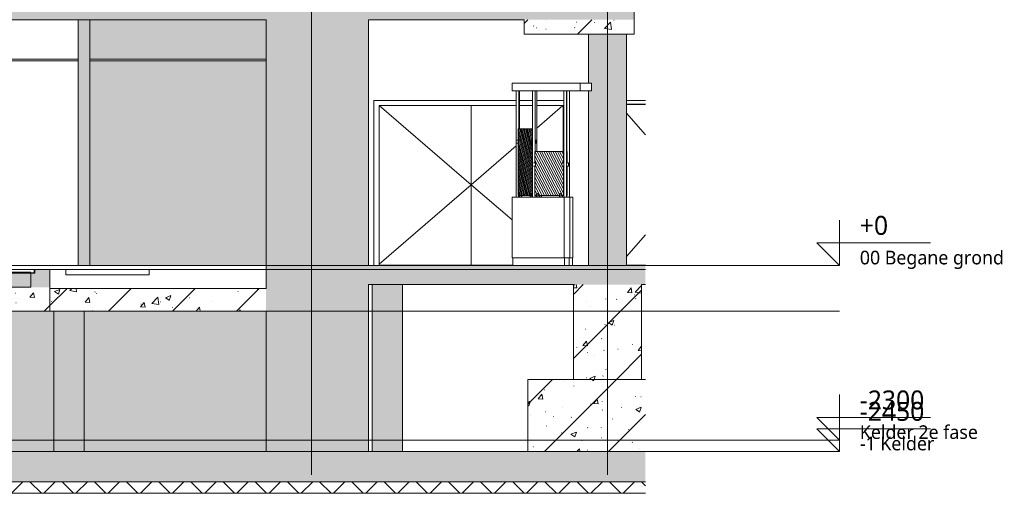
# Model space of a CAD drawing. Header units: millimetres. Extents: x -70313 to 24281, y -6031 to 15879.
# Tile 8 of 9: x 11303 to 24281, y -3000 to 3240. Entities that reach past the tile are written whole.
import ezdxf

# ---------------------------------------------------------------- set-up
doc = ezdxf.new("R2010")
doc.units = ezdxf.units.MM
for name, color, linetype, lineweight in [('A--L$01A__Algemeen', 2, 'Continuous', 18), ('A--L90__Terrein', 7, 'Continuous', 9), ('A--T$01A__Algemeen', 1, 'Continuous', 9), ('AA$1A---_ARCEER', 1, 'Continuous', 18), ('AL$7A---_STRAMIEN', 8, 'Continuous', 9), ('AL22----_BINNENWAND', 7, 'Continuous', 9), ('AL23----_VLOEREN', 2, 'Continuous', 9), ('AL28----_KOLOMKOP_BETONBAND', 2, 'Continuous', 9), ('AL28----_KONSTRUKTIES', 4, 'Continuous', 9), ('AL32----_BINNENKOZIJN', 14, 'Continuous', 9), ('AL35----_PLAFONDS', 16, 'Continuous', 9), ('AL72----_INRGEBRUIKSR', 6, 'Continuous', 9)]:
    doc.layers.add(name, color=color, linetype=linetype, lineweight=lineweight)
doc.styles.add('Trebuchet MS', font='trebuc.ttf', dxfattribs={"height": 250})
doc.styles.add('Trebuchet MS_1', font='trebuc.ttf', dxfattribs={"height": 180})
pattern_1 = [(50, (-33579.6, 6529.6), (728.737, -63.756), [76.2, -838.2]), (355, (-33579.6, 6529.6), (-140.97, 764.228), [60.96, -670.56]), (100.451, (-33518.85, 6524.3), (587.77, 700.467), [64.76, -712.36]), (46.184, (-33579.6, 6732.8), (1084.316, -168.17), [114.3, -1257.3]), (96.636, (-33489.2, 6718.8), (949.61, 989.71), [97.14, -1068.54]), (351.184, (-33579.6, 6732.8), (949.62, 989.7), [91.44, -1005.84]), (21, (-33478, 6682), (606.458, -409.06), [76.2, -838.2]), (326, (-33478, 6682), (247.21, 736.753), [60.96, -670.56]), (71.451, (-33427.44, 6647.9), (853.67, 327.685), [64.76, -712.36]), (37.5, (-33579.58, 6529.6), (12.3547, 338.22), [3.353, -659.079, 3.353, -677.367, -673.1]), (37.5, (-33579.58, 6529.6), (12.3547, 338.22), [-1343.152, 3.353, -669.747]), (7.5, (-33579.6, 6529.6), (267.279, 400.722), [3.353, -384.759, 3.353, -643.839, -256.54]), (7.5, (-33579.6, 6529.6), (267.279, 400.722), [-1035.304, 3.353, -253.187]), (327.5, (-33806.15, 6529.6), (542.3633, -22.9153), [3.353, -250.647, 3.353, -789.127, -1051.56]), (327.5, (-33806.15, 6529.6), (542.3633, -22.9153), [-1046.48, 3.353, -1048.207]), (317.5, (-33907.75, 6529.6), (592.517, 101.707), [3.353, -326.847, 3.353, -522.935, -746.76]), (317.5, (-33907.75, 6529.6), (592.517, 101.707), [-856.488, 3.353, -743.407]), (45, (-33579.6, 6529.6), (422.072, -422.072), [])]

# ---------------------------------------------------------------- blocks, each defined once
blk = doc.blocks.new('22_LUMC_bunker_type 7 - 22_bunker_type 7-1937058-NuGe 32')
at = {"layer": 'AA$1A---_ARCEER'}
h = blk.add_hatch(color=256, dxfattribs=at)
h.paths.add_polyline_path([(-36880, -2450), (-35680, -2450), (-35680, -250), (-36880, -250)], flags=0)
h.paths.add_polyline_path([(-39880, -2450), (-39280, -2450), (-39280, -250), (-39880, -250)], flags=0)
h.paths.add_polyline_path([(-27130, -2450), (-27130, -250), (-28480, -250), (-28480, -2450), (-27630, -2450)], flags=0)
at = {"layer": 'AL22----_BINNENWAND'}
for points in [[(-40079, -2450), (-39880, -2450), (-39880, -250), (-40079, -250)], [(-33854, -2450), (-33680, -2450), (-33680, -600), (-35680, -600), (-35680, -2450), (-34380, -2450)]]:
    blk.add_hatch(color=256, dxfattribs=at).paths.add_polyline_path(points, flags=0)
h = blk.add_hatch(color=256, dxfattribs=at)
h.paths.add_polyline_path([(-29704, -2450), (-28480, -2450), (-28480, -600), (-30880, -600), (-30880, -2450)], flags=0)
h.paths.add_polyline_path([(-33230, -2450), (-31280, -2450), (-31280, -600), (-33280, -600), (-33280, -2450)], flags=0)
for p, q in [((-39880, -250), (-39880, -2450)), ((-39280, -2450), (-39280, -250)), ((-36880, -250), (-36880, -2450)), ((-28480, -250), (-28480, -300)), ((-27130, -2450), (-27130, -250)), ((-35680, -2450), (-35680, -600)), ((-28480, -600), (-28480, -2450))]:
    blk.add_line(p, q, dxfattribs=at)
blk = doc.blocks.new('22_LUMC_bunker_type_13 - 22_bunker_type_13-1955902-NuGe 32')
at = {"layer": 'AA$1A---_ARCEER'}
h = blk.add_hatch(color=256, dxfattribs=at)
h.paths.add_polyline_path([(-35929, 0), (-35680, 0), (-35680, 3240), (-36880, 3240), (-36880, 0)], flags=0)
h.paths.add_polyline_path([(-39280, 0), (-39280, 3240), (-39880, 3240), (-39880, 0)], flags=0)
h.paths.add_polyline_path([(-27130, 0), (-27130, 3240), (-28480, 3240), (-28480, 0), (-27630, 0)], flags=0)
at = {"layer": 'AL22----_BINNENWAND'}
h = blk.add_hatch(color=256, dxfattribs=at)
h.paths.add_polyline_path([(-29704, 0), (-28480, 0), (-28480, 2700), (-30805, 2700), (-30805, 0)], flags=0)
h.paths.add_polyline_path([(-30805, 2720), (-28480, 2720), (-28480, 3240), (-30805, 3240)], flags=0)
for p, q in [((-39880, 3240), (-39880, 0)), ((-39280, 0), (-39280, 3240)), ((-36880, 3240), (-36880, 0)), ((-35680, 0), (-35680, 3240)), ((-28480, 3240), (-28480, 0)), ((-27130, 0), (-27130, 3240))]:
    blk.add_line(p, q, dxfattribs=at)
blk = doc.blocks.new('28_LUMC_MOD_Poer beton rechthoek - poer 2100 x 2800-314217-NuGe 32')
at = {"layer": 'AL28----_KONSTRUKTIES'}
h = blk.add_hatch(dxfattribs=at)
h.set_pattern_fill('FP_4', color=256, style=0, pattern_type=2)
h.set_pattern_definition(pattern_1)
h.paths.add_polyline_path([(-25030, -2450), (-23480, -2450), (-23480, -1500), (-25030, -1500), (-25030, -1881)], flags=0)
for p, q in [((-23480, -1500), (-25030, -1500)), ((-25030, -1500), (-25030, -2450)), ((-25030, -2450), (-23480, -2450))]:
    blk.add_line(p, q, dxfattribs=at)
blk = doc.blocks.new('28_ABT-C_staal_HFLeq_ligger - HFLeq50x50x6-7718627-NuGe 32')
at = {"layer": 'AL28----_KONSTRUKTIES'}
blk.add_line((-31580.260618, -85.55), (-33110.260618, -85.55), dxfattribs=at)
blk = doc.blocks.new('7673 - LUMC_constructie_2018 aangepast_new_rvt-3-NuGe 32')
at = {"layer": 'A--L$01A__Algemeen'}
h = blk.add_hatch(dxfattribs=at)
h.set_pattern_fill('FP_4', color=256, style=0, pattern_type=2)
h.set_pattern_definition(pattern_1)
h.paths.add_polyline_path([(-40079, 3240), (-23630, 3240), (-23630, 3500), (-40079, 3500), (-40079, 3377)], flags=0)
h = blk.add_hatch(dxfattribs=at)
h.set_pattern_fill('FP_4', color=256, style=0, pattern_type=2)
h.set_pattern_definition(pattern_1)
h.paths.add_polyline_path([(-24517, 3050), (-23630, 3050), (-23630, 3240), (-25080, 3240), (-25080, 3050)], flags=0)
h = blk.add_hatch(dxfattribs=at)
h.set_pattern_fill('FP_4', color=256, style=0, pattern_type=2)
h.set_pattern_definition(pattern_1)
h.paths.add_polyline_path([(-27630, -50), (-23480, -50), (-23480, 0), (-28480, 0), (-28480, -50)], flags=0)
h.paths.add_polyline_path([(-35929, -50), (-35680, -50), (-35680, 0), (-40079, 0), (-40079, -50)], flags=0)
h = blk.add_hatch(dxfattribs=at)
h.set_pattern_fill('FP_4', color=256, style=0, pattern_type=2)
h.set_pattern_definition(pattern_1)
h.paths.add_polyline_path([(-24517, -250), (-23480, -250), (-23480, -50), (-28480, -50), (-28480, -250), (-25036, -250)], flags=0)
h.paths.add_polyline_path([(-35680, -250), (-35680, -50), (-40079, -50), (-40079, -250), (-35929, -250)], flags=0)
h = blk.add_hatch(dxfattribs=at)
h.set_pattern_fill('FP_4', color=256, style=0, pattern_type=2)
h.set_pattern_definition(pattern_1)
h.paths.add_polyline_path([(-29704, -600), (-28480, -600), (-28480, -300), (-31330, -300), (-31330, -600)], flags=0)
h.paths.add_polyline_path([(-33854, -600), (-33230, -600), (-33230, -300), (-34380, -300), (-34380, -50), (-35680, -50), (-35680, -600)], flags=0)
h = blk.add_hatch(dxfattribs=at)
h.set_pattern_fill('FP_4', color=256, style=0, pattern_type=2)
h.set_pattern_definition(pattern_1)
h.paths.add_polyline_path([(-31330, -600), (-31330, -285), (-33230, -285), (-33230, -600), (-31779, -600)], flags=0)
h = blk.add_hatch(dxfattribs=at)
h.set_pattern_fill('FP_4', color=256, style=0, pattern_type=2)
h.set_pattern_definition(pattern_1)
h.paths.add_polyline_path([(-23480, -2850), (-23480, -2450), (-40079, -2450), (-40079, -2850), (-25555, -2850)], flags=0)
at = {"layer": 'AA$1A---_ARCEER'}
for points in [[(-31580, -285), (-31330, -285), (-31330, -100), (-31580, -100)], [(-31530, -100), (-31330, -100), (-31330, -50), (-31530, -50)]]:
    blk.add_hatch(color=256, dxfattribs=at).paths.add_polyline_path(points, flags=0)
at = {"layer": 'AL22----_BINNENWAND'}
blk.add_hatch(color=256, dxfattribs=at).paths.add_polyline_path([(-31779, -285), (-31580, -285), (-31580, -100), (-33110, -100), (-33110, -285)], flags=0)
at = {"layer": 'AL28----_KONSTRUKTIES'}
for points in [[(-23730, 0), (-23730, 3050), (-24230, 3050), (-24230, 2402), (-24193, 2402), (-24193, 2302), (-24230, 2302), (-24230, 0)], [(-26680, -2450), (-26680, -250), (-27080, -250), (-27080, -2450)], [(-31280, -2450), (-30880, -2450), (-30880, -600), (-31280, -600)]]:
    blk.add_hatch(color=256, dxfattribs=at).paths.add_polyline_path(points, flags=0)
h = blk.add_hatch(dxfattribs=at)
h.set_pattern_fill('FP_4', color=256, style=0, pattern_type=2)
h.set_pattern_definition(pattern_1)
h.paths.add_polyline_path([(-24430, -1500), (-23530, -1500), (-23530, -250), (-24430, -250)], flags=0)
at = {"layer": 'A--L$01A__Algemeen'}
for p, q in [((-42638, 0), (-20921, 0)), ((-42638, -600), (-20921, -600)), ((-42638, -2300), (-20921, -2300)), ((-42638, -2450), (-20921, -2450))]:
    blk.add_line(p, q, dxfattribs=at)
at = {"layer": 'AL$7A---_STRAMIEN'}
for p, q in [((-27880, -1755), (-27880, 13119)), ((-23980, -1755), (-23980, 13119)), ((-27880, -2755), (-27880, -1755)), ((-23980, -2755), (-23980, -1755))]:
    blk.add_line(p, q, dxfattribs=at)
at = {"layer": 'AL22----_BINNENWAND'}
for p, q in [((-31580, -100), (-33110, -100)), ((-31530, -100), (-31580, -100)), ((-31580, -100), (-31580, -285)), ((-31330, -50), (-31530, -50)), ((-31530, -50), (-31530, -100)), ((-31330, -100), (-31330, -50)), ((-31330, -285), (-31330, -100))]:
    blk.add_line(p, q, dxfattribs=at)
at = {"layer": 'AL23----_VLOEREN'}
for p, q in [((-23630, 3240), (-23630, 3500)), ((-35680, 3240), (-28480, 3240)), ((-27130, 3240), (-25080, 3240)), ((-31330, -50), (-31120, -50)), ((-31120, -50), (-30020, -50)), ((-31120, -120), (-31120, -50)), ((-30020, -120), (-31120, -120)), ((-30020, -50), (-28480, -50)), ((-30020, -50), (-30020, -120)), ((-28480, 0), (-28480, -50)), ((-28480, -50), (-28480, -250)), ((-23480, -50), (-28480, -50)), ((-23480, 0), (-27130, 0)), ((-27130, -250), (-24430, -250)), ((-23530, -250), (-23480, -250)), ((-31580, -285), (-33110, -285)), ((-31330, -600), (-31330, -285)), ((-28480, -300), (-31330, -300)), ((-31330, -300), (-31330, -600)), ((-33230, -600), (-31330, -600)), ((-31330, -600), (-28480, -600)), ((-28480, -2450), (-35680, -2450)), ((-23480, -2450), (-27130, -2450)), ((-40079, -2850), (-23480, -2850))]:
    blk.add_line(p, q, dxfattribs=at)
at = {"layer": 'AL28----_KOLOMKOP_BETONBAND'}
for p, q in [((-25080, 3240), (-25080, 3050)), ((-23630, 3050), (-23630, 3240)), ((-25080, 3050), (-23630, 3050))]:
    blk.add_line(p, q, dxfattribs=at)
at = {"layer": 'AL28----_KONSTRUKTIES'}
for p, q in [((-24230, 2402), (-24230, 3050)), ((-23730, 3050), (-23730, 0)), ((-24230, 0), (-24230, 2302)), ((-31536, -50), (-33154, -50)), ((-31580, -94), (-33110, -94)), ((-31580, -100), (-33110, -100)), ((-31536, -94), (-31580, -94)), ((-31580, -94), (-31580, -100)), ((-31530, -50), (-31536, -50)), ((-31536, -50), (-31536, -94)), ((-27080, -2450), (-27080, -250)), ((-26680, -250), (-26680, -2450)), ((-24430, -250), (-24430, -1500)), ((-23530, -1500), (-23530, -250)), ((-31280, -2450), (-31280, -600)), ((-30880, -600), (-30880, -2450)), ((-24430, -1500), (-23530, -1500))]:
    blk.add_line(p, q, dxfattribs=at)
for name in ['22_LUMC_bunker_type_13 - 22_bunker_type_13-1955902-NuGe 32', '28_ABT-C_staal_HFLeq_ligger - HFLeq50x50x6-7718627-NuGe 32', '22_LUMC_bunker_type 7 - 22_bunker_type 7-1937058-NuGe 32', '28_LUMC_MOD_Poer beton rechthoek - poer 2100 x 2800-314217-NuGe 32']:
    blk.add_blockref(name, (0, 0))
blk = doc.blocks.new('7673 - verdieping_02_2018_rvt-3-NuGe 32')
at = {"layer": 'A--L$01A__Algemeen'}
for p, q in [((-42638, 0), (-20921, 0)), ((-42638, -600), (-20921, -600)), ((-42638, -2300), (-20921, -2300)), ((-42638, -2450), (-20921, -2450))]:
    blk.add_line(p, q, dxfattribs=at)
blk = doc.blocks.new('7673 - verdieping_03_2018_rvt-3-NuGe 32')
at = {"layer": 'A--L$01A__Algemeen'}
for p, q in [((-42638, 0), (-20921, 0)), ((-42638, -600), (-20921, -600)), ((-42638, -2300), (-20921, -2300)), ((-42638, -2450), (-20921, -2450))]:
    blk.add_line(p, q, dxfattribs=at)
blk = doc.blocks.new('32_LUMC_MOD_standaard kozijn_houten draaideur_enkel - 900x2108mm_67_17_x170mm-10642033-NuGe 32')
at = {"layer": 'AL32----_BINNENKOZIJN'}
for p, q in [((-23480, 1724), (-23730, 2009)), ((-23730, 122), (-23480, 407))]:
    blk.add_line(p, q, dxfattribs=at)
blk = doc.blocks.new('30_LUMC_MOD_houten deurblad_update - wit _standaard_-9818366-NuGe 32')
at = {"layer": 'AL32----_BINNENKOZIJN'}
for p, q in [((-23480, 2123), (-23730, 2123)), ((-23730, 8), (-23480, 8))]:
    blk.add_line(p, q, dxfattribs=at)
blk = doc.blocks.new('30_LUMC_MOD_binnenkozijn_standaard - hout-9913264-NuGe 32')
at = {"layer": 'AL32----_BINNENKOZIJN'}
for p, q in [((-23480, 2175), (-23730, 2175)), ((-23730, 2125), (-23480, 2125))]:
    blk.add_line(p, q, dxfattribs=at)
blk = doc.blocks.new('32_LUMC_MOD_standaard kozijn_houten draaideur_dubbel - 2427x2108mm_67_17_x170mm-9989206-NuGe 32')
at = {"layer": 'AL72----_INRGEBRUIKSR'}
for p, q in [((-26989, 2108), (-25778, 1065)), ((-24910, 1813), (-24567, 2108)), ((-25778, 1065), (-25182, 1578)), ((-25778, 1065), (-26991, 21)), ((-25238, 601), (-25778, 1065))]:
    blk.add_line(p, q, dxfattribs=at)
blk = doc.blocks.new('30_LUMC_MOD_binnenkozijn_standaard - hout-9913470-NuGe 32')
at = {"layer": 'AL32----_BINNENKOZIJN'}
for p, q in [((-25182, 2175), (-27058, 2175)), ((-27058, 2175), (-27058, 0)), ((-26991, 0), (-26991, 2108)), ((-26991, 2108), (-25182, 2108)), ((-24971, 2175), (-25138, 2175)), ((-25138, 2108), (-24971, 2108)), ((-24554, 2175), (-24910, 2175)), ((-24910, 2108), (-24564, 2108)), ((-24564, 2108), (-24564, 1502)), ((-24514, 2175), (-24519, 2175)), ((-24564, 2), (-24564, 0)), ((-24497, 2), (-24497, 0))]:
    blk.add_line(p, q, dxfattribs=at)
blk = doc.blocks.new('30_LUMC_MOD_houten deurblad_update - wit _standaard_-9820073-NuGe 32')
at = {"layer": 'AL32----_BINNENKOZIJN'}
for p, q in [((-25778, 2108), (-25778, 8)), ((-25778, 8), (-26991, 8))]:
    blk.add_line(p, q, dxfattribs=at)
blk = doc.blocks.new('30_LUMC_MOD_houten deurblad_update - wit _standaard_-9820074-NuGe 32')
at = {"layer": 'AL32----_BINNENKOZIJN'}
for p, q in [((-25778, 8), (-25778, 2108)), ((-25228, 8), (-25778, 8))]:
    blk.add_line(p, q, dxfattribs=at)
blk = doc.blocks.new('79_LUMC_MOD_Wachkamer_wand_K-00-058_en_K-00-066 - Wachkamer_wand_K-00-058_en_K-00-066-5843660-NuGe 32')
at = {"layer": 'AL72----_INRGEBRUIKSR'}
h = blk.add_hatch(dxfattribs=at)
h.set_pattern_fill('FP_8', color=256, style=0, pattern_type=2)
h.set_pattern_definition([(104.896, (-24795.345, 902), (20.5818, -20.80842), [])])
h.paths.add_polyline_path([(-25101, 922), (-24998, 922), (-24998, 939), (-24997, 946), (-24994, 951), (-24985, 951), (-24982, 946), (-24981, 937), (-24981, 922), (-24970, 922), (-24971, 1612), (-24977, 1612), (-24980, 1615), (-24981, 1622), (-24982, 1637), (-24980, 1649), (-24977, 1652), (-24970, 1652), (-24971, 1802), (-25159, 1802), (-25158, 1651), (-25155, 1651), (-25153, 1646), (-25151, 1637), (-25152, 1622), (-25154, 1615), (-25155, 1613), (-25159, 1613), (-25159, 922), (-25153, 922), (-25152, 942), (-25151, 946), (-25147, 952), (-25144, 951), (-25139, 951), (-25137, 946), (-25136, 937), (-25135, 922)], flags=0)
h = blk.add_hatch(dxfattribs=at)
h.set_pattern_fill('FP_6', color=256, style=0, pattern_type=2)
h.set_pattern_definition([(73.979, (-24747.239, 902), (-8.12231, 28.28422), [])])
h.paths.add_polyline_path([(-24933, 1502), (-24934, 1613), (-24935, 1612), (-24935, 1502)], flags=0)
h.paths.add_polyline_path([(-24934, 1651), (-24933, 1651), (-24933, 1802), (-24935, 1802), (-24935, 1651)], flags=0)
h = blk.add_hatch(dxfattribs=at)
h.set_pattern_fill('FP_10', color=256, style=0, pattern_type=2)
h.set_pattern_definition([(117.576, (-24222.8, 902), (31.6526, -4.0391), [])])
h.paths.add_polyline_path([(-24614, 922), (-24613, 937), (-24611, 946), (-24606, 951), (-24593, 950), (-24590, 946), (-24587, 937), (-24587, 922), (-24561, 922), (-24561, 1312), (-24572, 1312), (-24577, 1315), (-24581, 1322), (-24582, 1332), (-24581, 1342), (-24577, 1349), (-24572, 1352), (-24561, 1352), (-24561, 1502), (-24937, 1502), (-24937, 1352), (-24929, 1351), (-24925, 1346), (-24922, 1337), (-24922, 1327), (-24925, 1318), (-24929, 1313), (-24932, 1312), (-24937, 1312), (-24937, 922), (-24917, 922), (-24916, 939), (-24914, 946), (-24909, 951), (-24906, 952), (-24899, 951), (-24897, 950), (-24893, 946), (-24891, 937), (-24890, 922), (-24614, 922)], flags=0)
h = blk.add_hatch(dxfattribs=at)
h.set_pattern_fill('FP_9', color=256, style=0, pattern_type=2)
h.set_pattern_definition([(130.457, (-24556.487, 902), (31.7383, 19.3512), [])])
h.paths.add_polyline_path([(-24554, 922), (-24554, 1312), (-24561, 1312), (-24561, 922)], flags=0)
h.paths.add_polyline_path([(-24561, 1352), (-24554, 1352), (-24554, 1502), (-24561, 1502), (-24561, 1359)], flags=0)
h = blk.add_hatch(dxfattribs=at)
h.set_pattern_fill('FP_7', color=256, style=0, pattern_type=2)
h.set_pattern_definition([(61.591, (-24162.52, 902), (-15.299, 28.2838), [])])
h.paths.add_polyline_path([(-24517, 922), (-24513, 922), (-24513, 1313), (-24515, 1313), (-24519, 1312), (-24519, 922)], flags=0)
h.paths.add_polyline_path([(-24517, 1351), (-24513, 1352), (-24513, 1502), (-24519, 1502), (-24519, 1351), (-24517, 1351)], flags=0)
for p, q in [((-25238, 2402), (-25238, 2302)), ((-24340, 2402), (-25237, 2402)), ((-24193, 2402), (-24340, 2402)), ((-24340, 2402), (-24340, 2302)), ((-24193, 2302), (-24193, 2402)), ((-24340, 2302), (-25237, 2302)), ((-25182, 2302), (-25182, 902)), ((-25147, 1802), (-25147, 2302)), ((-25138, 1802), (-25138, 2302)), ((-24970, 2302), (-24970, 902)), ((-24935, 1502), (-24935, 2302)), ((-24910, 1502), (-24910, 2302)), ((-24554, 2302), (-24554, 902)), ((-24519, 902), (-24519, 2302)), ((-24514, 2302), (-24514, 1502)), ((-24479, 902), (-24479, 2302)), ((-24340, 2302), (-24193, 2302)), ((-25144, 1852), (-25147, 1852)), ((-25144, 1852), (-25144, 1852)), ((-25159, 1802), (-24971, 1802)), ((-25159, 1651), (-25159, 1802)), ((-25147, 1812), (-25144, 1812)), ((-25144, 1812), (-25144, 1812)), ((-24935, 1802), (-24933, 1802)), ((-24933, 1651), (-24933, 1802)), ((-25163, 1652), (-25173, 1652)), ((-25173, 1612), (-25163, 1612)), ((-25157, 1652), (-25163, 1652)), ((-25163, 1612), (-25157, 1612)), ((-25159, 922), (-25159, 1613)), ((-24971, 1652), (-24977, 1652)), ((-24977, 1612), (-24971, 1612)), ((-24929, 1652), (-24935, 1652)), ((-24935, 1612), (-24929, 1612)), ((-24933, 1502), (-24933, 1613)), ((-24932, 1652), (-24929, 1652)), ((-24929, 1612), (-24932, 1612)), ((-24919, 1652), (-24929, 1652)), ((-24929, 1612), (-24919, 1612)), ((-24919, 1652), (-24919, 1612)), ((-24937, 1502), (-24561, 1502)), ((-24937, 1352), (-24937, 1502)), ((-24561, 1502), (-24554, 1502)), ((-24561, 1502), (-24561, 1352)), ((-24519, 1502), (-24513, 1502)), ((-24513, 1352), (-24513, 1502)), ((-24938, 1352), (-24957, 1352)), ((-24957, 1312), (-24938, 1312)), ((-24920, 1352), (-24938, 1352)), ((-24938, 1312), (-24920, 1312)), ((-24937, 922), (-24937, 1312)), ((-24554, 1352), (-24572, 1352)), ((-24572, 1312), (-24554, 1312)), ((-24561, 1312), (-24561, 922)), ((-24512, 1352), (-24518, 1352)), ((-24518, 1312), (-24512, 1312)), ((-24513, 922), (-24513, 1313)), ((-24493, 1352), (-24512, 1352)), ((-24512, 1312), (-24493, 1312)), ((-24493, 1352), (-24493, 1312)), ((-25153, 922), (-25159, 922)), ((-25153, 932), (-25153, 902)), ((-25141, 952), (-25147, 952)), ((-25142, 902), (-25142, 932)), ((-25135, 922), (-25135, 932)), ((-24998, 922), (-25135, 922)), ((-25119, 922), (-25119, 902)), ((-25108, 902), (-25108, 922)), ((-24998, 932), (-24998, 902)), ((-24986, 952), (-24993, 952)), ((-24988, 902), (-24988, 932)), ((-24981, 922), (-24981, 932)), ((-24971, 922), (-24981, 922)), ((-24917, 922), (-24937, 922)), ((-24935, 902), (-24935, 922)), ((-24917, 932), (-24917, 902)), ((-24901, 952), (-24907, 952)), ((-24896, 902), (-24896, 932)), ((-24889, 952), (-24892, 952)), ((-24890, 922), (-24890, 932)), ((-24614, 922), (-24890, 922)), ((-24876, 922), (-24876, 902)), ((-24870, 922), (-24870, 902)), ((-24848, 902), (-24848, 922)), ((-24614, 932), (-24614, 902)), ((-24597, 952), (-24603, 952)), ((-24593, 902), (-24593, 932)), ((-24586, 952), (-24589, 952)), ((-24587, 922), (-24587, 932)), ((-24561, 922), (-24587, 922)), ((-24572, 922), (-24572, 902)), ((-24554, 922), (-24561, 922)), ((-24555, 922), (-24555, 902)), ((-24513, 922), (-24519, 922)), ((-24514, 922), (-24514, 902)), ((-25238, 902), (-25238, 102)), ((-24553, 902), (-25238, 902)), ((-24476, 902), (-24553, 902)), ((-24553, 902), (-24553, 102)), ((-24477, 902), (-24436, 902)), ((-24476, 102), (-24476, 902)), ((-24436, 902), (-24436, 102)), ((-24553, 102), (-25238, 102)), ((-25228, 102), (-25228, 2)), ((-24545, 2), (-25228, 2)), ((-24553, 102), (-24476, 102)), ((-24484, 102), (-24545, 102)), ((-24545, 102), (-24545, 2)), ((-24545, 2), (-24484, 2)), ((-24443, 2), (-24485, 2)), ((-24484, 2), (-24484, 102)), ((-24436, 102), (-24477, 102)), ((-24443, 102), (-24443, 2))]:
    blk.add_line(p, q, dxfattribs=at)
for centre, ratio, start_param, end_param in [((-25144, 1832), 0.011015, 0, 3.141593), ((-25163, 1632), 0.265998, 3.141593, 6.283185), ((-25157, 1632), 0.265998, 4.712389, 6.283185), ((-25157, 1632), 0.265998, 3.141593, 4.712389), ((-24977, 1632), 0.265998, 0, 3.141593), ((-24929, 1632), 0.287151, 0, 3.141593), ((-24938, 1332), 0.522256, 3.141593, 6.283185), ((-24572, 1332), 0.522256, 0, 3.141593), ((-24512, 1332), 0.540899, 0, 0.750408), ((-24518, 1332), 0.540899, 0, 0.136741), ((-24512, 1332), 0.540899, 2.391184, 3.141593), ((-24518, 1332), 0.540899, 3.004852, 3.141593), ((-25147, 932), 0.265998, 4.712389, 7.853982), ((-25141, 932), 0.265998, 0, 0.261799), ((-25141, 932), 0.265998, 4.712389, 6.283185), ((-24993, 932), 0.265998, 4.712389, 7.853982), ((-24986, 932), 0.265998, 0, 0.261799), ((-24986, 932), 0.265998, 4.712389, 6.283185), ((-24907, 932), 0.522256, 4.712389, 7.853982), ((-24901, 932), 0.522256, 0, 0.261799), ((-24901, 932), 0.522256, 4.712389, 6.283185), ((-24603, 932), 0.522256, 4.712389, 7.853982), ((-24597, 932), 0.522256, 0, 0.261799), ((-24597, 932), 0.522256, 4.712389, 6.283185)]:
    blk.add_ellipse(centre, major_axis=(0, 20), ratio=ratio, start_param=start_param, end_param=end_param, dxfattribs=at)
blk = doc.blocks.new('7673 - verdieping_00_2018_rvt-3-NuGe 32')
at = {"layer": 'AA$1A---_ARCEER'}
blk.add_hatch(color=256, dxfattribs=at).paths.add_polyline_path([(-30955, 0), (-30805, 0), (-30805, 3240), (-30955, 3240), (-30955, 39)], flags=0)
at = {"layer": 'A--L$01A__Algemeen'}
for p, q in [((-42638, 0), (-20921, 0)), ((-42638, -600), (-20921, -600)), ((-42638, -2300), (-20921, -2300)), ((-42638, -2450), (-20921, -2450))]:
    blk.add_line(p, q, dxfattribs=at)
at = {"layer": 'AL22----_BINNENWAND'}
for p, q in [((-30955, 3240), (-30955, 0)), ((-30805, 3240), (-30955, 3240)), ((-30805, 0), (-30805, 3240)), ((-33595, 0), (-30955, 0)), ((-30955, 0), (-30805, 0))]:
    blk.add_line(p, q, dxfattribs=at)
at = {"layer": 'AL23----_VLOEREN'}
for p, q in [((-28480, 2), (-40079, 2)), ((-28480, 0), (-28480, 2)), ((-40079, 0), (-28480, 0))]:
    blk.add_line(p, q, dxfattribs=at)
at = {"layer": 'AL35----_PLAFONDS'}
for p, q in [((-30955, 2720), (-35615, 2720)), ((-35615, 2700), (-30955, 2700)), ((-30955, 2700), (-30955, 2720)), ((-28480, 2720), (-30805, 2720)), ((-30805, 2720), (-30805, 2700)), ((-30805, 2700), (-28480, 2700)), ((-28480, 2700), (-28480, 2720))]:
    blk.add_line(p, q, dxfattribs=at)
for name in ['79_LUMC_MOD_Wachkamer_wand_K-00-058_en_K-00-066 - Wachkamer_wand_K-00-058_en_K-00-066-5843660-NuGe 32', '30_LUMC_MOD_binnenkozijn_standaard - hout-9913470-NuGe 32', '32_LUMC_MOD_standaard kozijn_houten draaideur_dubbel - 2427x2108mm_67_17_x170mm-9989206-NuGe 32', '30_LUMC_MOD_houten deurblad_update - wit _standaard_-9820073-NuGe 32', '30_LUMC_MOD_houten deurblad_update - wit _standaard_-9820074-NuGe 32', '30_LUMC_MOD_binnenkozijn_standaard - hout-9913264-NuGe 32', '30_LUMC_MOD_houten deurblad_update - wit _standaard_-9818366-NuGe 32', '32_LUMC_MOD_standaard kozijn_houten draaideur_enkel - 900x2108mm_67_17_x170mm-10642033-NuGe 32']:
    blk.add_blockref(name, (0, 0))
blk = doc.blocks.new('7673 - verdieping_01_2018_rvt-3-NuGe 32')
at = {"layer": 'A--L$01A__Algemeen'}
for p, q in [((-42638, 0), (-20921, 0)), ((-42638, -600), (-20921, -600)), ((-42638, -2300), (-20921, -2300)), ((-42638, -2450), (-20921, -2450))]:
    blk.add_line(p, q, dxfattribs=at)
blk = doc.blocks.new('Level - peilmaat-6467094-NuGe 32')
at = {"layer": 'A--T$01A__Algemeen'}
for p, q in [((-42638, 0), (-42638, 600)), ((-42338, 300), (-43838, 300)), ((-42638, 0), (-42338, 300))]:
    blk.add_line(p, q, dxfattribs=at)
blk = doc.blocks.new('7673 - LUMC_schil_2018_rvt-3-NuGe 32')
at = {"layer": 'A--L90__Terrein'}
h = blk.add_hatch(dxfattribs=at)
h.set_pattern_fill('FP_11', color=256, style=0, pattern_type=2)
h.set_pattern_definition([(45, (-33579.58, 6529.6), (-212.132, 212.132), []), (135, (-33579.58, 6529.6), (-212.132, -212.132), [])])
h.paths.add_polyline_path([(-23480, -3000), (-23480, -2850), (-40079, -2850), (-40079, -3000), (-25555, -3000)], flags=0)
at = {"layer": 'A--L$01A__Algemeen'}
for p, q in [((-42638, 0), (-20921, 0)), ((-42638, -600), (-20921, -600)), ((-42638, -2300), (-20921, -2300)), ((-42638, -2450), (-20921, -2450))]:
    blk.add_line(p, q, dxfattribs=at)
at = {"layer": 'A--L90__Terrein'}
for p, q in [((-23480, -2850), (-40079, -2850)), ((-40079, -3000), (-23480, -3000))]:
    blk.add_line(p, q, dxfattribs=at)
at = {"extrusion": (0, 0, -1)}
blk.add_blockref('Level - peilmaat-6467094-NuGe 32', (63559, 0), dxfattribs=at)
at = {"layer": 'A--T$01A__Algemeen', "attachment_point": 1}
for s, insert, char_height, width, style in [('+0', (-20654, 655), 250, 448.94, 'Trebuchet MS'), ('00 Begane grond', (-20654, 196), 180, 2188.61, 'Trebuchet MS_1')]:
    blk.add_mtext(s, dxfattribs=dict(at, insert=insert, char_height=char_height, width=width, style=style))
blk = doc.blocks.new('Level - peilmaat-2888107-NuGe 32')
at = {"layer": 'A--T$01A__Algemeen'}
for p, q in [((-20921, 0), (-20921, 600)), ((-20921, 0), (-21221, 300)), ((-21221, 300), (-19721, 300))]:
    blk.add_line(p, q, dxfattribs=at)

msp = doc.modelspace()

# ---------------------------------------------------------------- linework, layer by layer
at = {"layer": 'A--L$01A__Algemeen'}
for p, q in [((393, 0), (22109, 0)), ((393, -600), (22109, -600)), ((393, -2300), (22109, -2300)), ((393, -2450), (22109, -2450))]:
    msp.add_line(p, q, dxfattribs=at)

# ---------------------------------------------------------------- block references
for name in ['7673 - LUMC_constructie_2018 aangepast_new_rvt-3-NuGe 32', '7673 - LUMC_schil_2018_rvt-3-NuGe 32', '7673 - verdieping_02_2018_rvt-3-NuGe 32', '7673 - verdieping_03_2018_rvt-3-NuGe 32', '7673 - verdieping_00_2018_rvt-3-NuGe 32', '7673 - verdieping_01_2018_rvt-3-NuGe 32']:
    msp.add_blockref(name, (43031, 0))
at = {"layer": 'A--T$01A__Algemeen'}
for p in [(43031, 0), (43031, -2300), (43031, -2450)]:
    msp.add_blockref('Level - peilmaat-2888107-NuGe 32', p, dxfattribs=at)

# ---------------------------------------------------------------- texts
at = {"layer": 'A--T$01A__Algemeen', "attachment_point": 1}
for s, insert, char_height, width, style in [('+0', (22377, 655), 250, 448.94, 'Trebuchet MS'), ('00 Begane grond', (22377, 196), 180, 2188.61, 'Trebuchet MS_1'), ('-2300', (22377, -1645), 250, 1050.21, 'Trebuchet MS'), ('-2450', (22377, -1795), 250, 1050.21, 'Trebuchet MS'), ('Kelder 2e fase', (22377, -2104), 180, 1891.98, 'Trebuchet MS_1'), ('-1 Kelder', (22377, -2254), 180, 1210.55, 'Trebuchet MS_1')]:
    msp.add_mtext(s, dxfattribs=dict(at, insert=insert, char_height=char_height, width=width, style=style))

doc.saveas('drawing.dxf')
